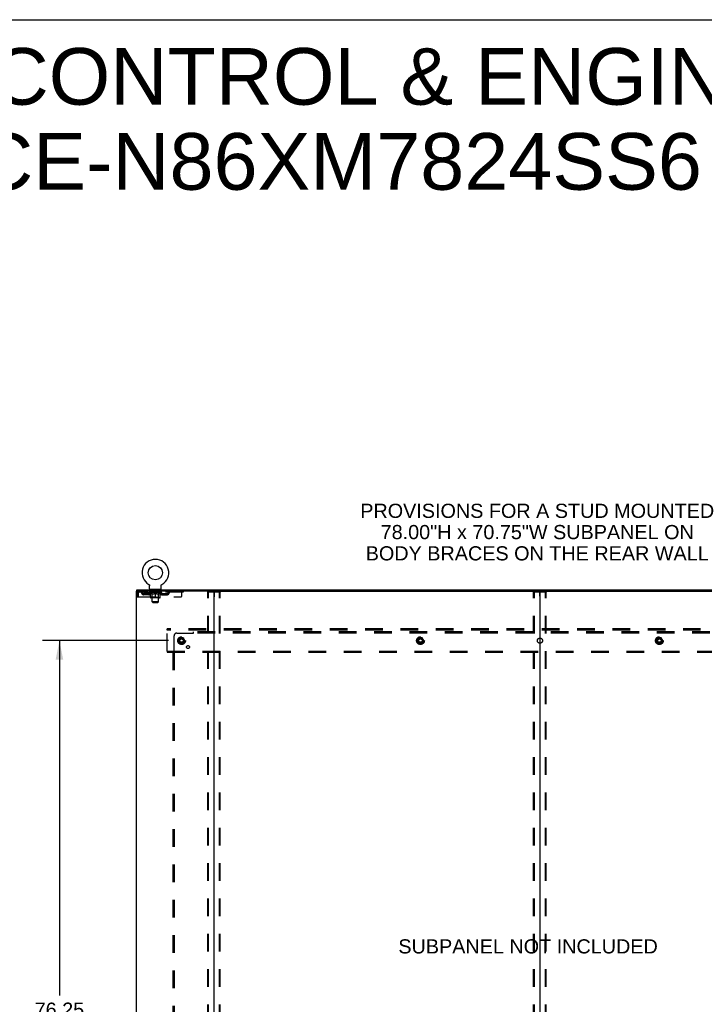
# Model space of a CAD drawing. Header units: inches. Extents: x 0 to 309, y 0 to 200.
# Tile 63 of 64: x 209 to 275, y 105 to 200. Entities that reach past the tile are written whole.
import ezdxf

# ---------------------------------------------------------------- set-up
doc = ezdxf.new("R2010")
doc.units = ezdxf.units.IN
doc.header["$LTSCALE"] = 17
doc.header["$MEASUREMENT"] = 0
doc.linetypes.add('DOT', pattern=[0.2, 0.1, -0.1])
doc.linetypes.add('HIDDEN', pattern=[0.2, 0.1, -0.1])
doc.layers.get('0').update_dxf_attribs({"linetype": 'CONTINUOUS'})
for name, color, linetype in [('DEFAULT_2', 8, 'HIDDEN'), ('DIMENSIONS', 7, 'CONTINUOUS'), ('SUBPANEL', 7, 'CONTINUOUS'), ('WITNESSMARKS', 7, 'CONTINUOUS')]:
    doc.layers.add(name, color=color, linetype=linetype)
doc.styles.get("Standard").update_dxf_attribs({"font": 'arial.ttf'})
doc.dimstyles.new('DIMSTYLE_1', dxfattribs={"dimtxt": 1.363636, "dimasz": 1.818182, "dimexe": 0.09, "dimexo": 0.07, "dimgap": 0.0375, "dimtad": 0, "dimtih": 1, "dimtoh": 1, "dimzin": 4, "dimdsep": 46, "dimtxsty": 'Standard', "dimblk": '_FILLED', "dimblk1": '_FILLED', "dimblk2": '_FILLED', "dimcen": 0.09, "dimadec": 3, "dimazin": 1, "dimtfac": 1, "dimtdec": 3, "dimtofl": 0, "dimtmove": 0, "dimatfit": 3, "dimldrblk": '_FILLED', "dimfxl": 0, "dimtolj": 1, "dimtzin": 4, "dimarcsym": 0})

# ---------------------------------------------------------------- blocks, each defined once
blk = doc.blocks.new('_FILLED')
at = {"color": 0, "linetype": 'ByBlock'}
blk.add_solid([(0, 0), (-1, 0.2), (-1, -0.2)], dxfattribs=at)
blk = doc.blocks.new('*D4')
at = {"layer": 'DIMENSIONS', "color": 2, "linetype": 'Continuous'}
for p, q in [((223.596, 140.245), (211.473, 140.245)), ((213.11, 140.245), (213.11, 106.092)), ((213.11, 63.995), (213.11, 103.365)), ((223.596, 63.995), (211.473, 63.995))]:
    blk.add_line(p, q, dxfattribs=at)
at = {"layer": 'DIMENSIONS', "color": 2, "linetype": 'Continuous', "xscale": 1.8181818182, "yscale": 1.8181818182, "zscale": 1.8181818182}
for p, rotation in [((213.11, 140.245), 90), ((213.11, 63.995), 270)]:
    blk.add_blockref('_FILLED', p, dxfattribs=dict(at, rotation=rotation))
at = {"layer": 'DIMENSIONS', "color": 2, "linetype": 'Continuous', "insert": (213.11, 105.41), "char_height": 1.3636, "width": 4.76512, "attachment_point": 2, "line_spacing_factor": 0.9}
blk.add_mtext('76.25', dxfattribs=at)

msp = doc.modelspace()

# ---------------------------------------------------------------- linework, layer by layer
at = {"color": 7, "linetype": 'Continuous'}
for p, q in [((0, 200), (309.091, 200)), ((220.546, 145.016), (220.546, 145.12)), ((220.584, 145.016), (220.555, 145.016)), ((221.712, 145.658), (221.712, 145.658)), ((221.712, 145.658), (221.717, 145.656)), ((221.715, 145.657), (221.714, 145.658)), ((221.717, 145.656), (221.721, 145.653)), ((221.721, 145.653), (221.725, 145.65)), ((221.725, 145.65), (221.729, 145.647)), ((221.729, 145.647), (221.733, 145.644)), ((221.733, 145.644), (221.737, 145.641)), ((221.737, 145.641), (221.741, 145.637)), ((221.741, 145.637), (221.744, 145.634)), ((221.744, 145.634), (221.748, 145.63)), ((221.748, 145.63), (221.751, 145.626)), ((221.751, 145.626), (221.754, 145.622)), ((221.754, 145.622), (221.757, 145.618)), ((221.757, 145.618), (221.76, 145.614)), ((221.76, 145.614), (221.763, 145.61)), ((221.763, 145.61), (221.766, 145.605)), ((221.766, 145.606), (221.768, 145.601)), ((221.768, 145.601), (221.771, 145.597)), ((221.771, 145.597), (221.773, 145.592)), ((221.773, 145.592), (221.775, 145.587)), ((221.775, 145.587), (221.777, 145.582)), ((221.776, 145.583), (221.778, 145.578)), ((221.778, 145.578), (221.78, 145.573)), ((221.78, 145.573), (221.781, 145.568)), ((221.781, 145.568), (221.782, 145.563)), ((221.782, 145.563), (221.783, 145.558)), ((221.783, 145.558), (221.784, 145.553)), ((221.785, 145.538), (221.785, 145.533)), ((221.785, 145.219), (221.785, 145.533)), ((221.848, 145.15), (221.848, 145.12)), ((222.848, 145.15), (221.848, 145.15)), ((222.848, 145.15), (222.848, 145.12)), ((222.91, 145.219), (222.91, 145.533)), ((222.911, 145.553), (222.912, 145.558)), ((222.911, 145.548), (222.911, 145.553)), ((222.912, 145.558), (222.913, 145.563)), ((222.913, 145.563), (222.914, 145.568)), ((222.914, 145.568), (222.916, 145.573)), ((222.916, 145.573), (222.917, 145.578)), ((222.917, 145.578), (222.919, 145.583)), ((222.919, 145.582), (222.921, 145.587)), ((222.921, 145.587), (222.923, 145.592)), ((222.923, 145.592), (222.925, 145.597)), ((222.925, 145.597), (222.927, 145.601)), ((222.927, 145.601), (222.93, 145.606)), ((222.93, 145.605), (222.932, 145.61)), ((222.932, 145.61), (222.935, 145.614)), ((222.935, 145.614), (222.938, 145.618)), ((222.938, 145.618), (222.941, 145.622)), ((222.941, 145.622), (222.944, 145.626)), ((222.944, 145.626), (222.948, 145.63)), ((222.947, 145.63), (222.951, 145.634)), ((222.951, 145.634), (222.955, 145.637)), ((222.955, 145.637), (222.958, 145.641)), ((222.958, 145.641), (222.962, 145.644)), ((222.962, 145.644), (222.966, 145.647)), ((222.966, 145.647), (222.97, 145.65)), ((222.97, 145.65), (222.974, 145.653)), ((222.974, 145.653), (222.979, 145.656)), ((222.974, 145.653), (222.976, 145.654)), ((222.979, 145.656), (222.983, 145.658)), ((222.982, 145.658), (222.98, 145.657)), ((227.954, 145.016), (290.784, 145.016)), ((259.369, 144.976), (259.369, 59.264))]:
    msp.add_line(p, q, dxfattribs=at)
at = {"color": 3, "linetype": 'Continuous'}
for p, q in [((220.494, 145.016), (220.494, 59.224)), ((220.555, 145.016), (220.494, 145.016)), ((220.546, 145.12), (298.192, 145.12)), ((227.954, 145.016), (220.584, 145.016)), ((227.994, 59.264), (227.994, 144.976))]:
    msp.add_line(p, q, dxfattribs=at)
at = {"color": 7, "linetype": 'Continuous'}
for points in [[(221.784, 145.553), (221.784, 145.548), (221.785, 145.543), (221.785, 145.538)], [(222.91, 145.533), (222.91, 145.538), (222.91, 145.543), (222.911, 145.548)], [(222.91, 145.533), (222.91, 145.538), (222.91, 145.543)]]:
    msp.add_lwpolyline(points, dxfattribs=at)
msp.add_circle((222.348, 146.778), 0.688, dxfattribs=at)
for centre, radius, start, end in [((222.348, 146.778), 1.288, 299.50527, 240.49473), ((221.854, 145.219), 0.069, 180, 265), ((222.841, 145.219), 0.069, 275, 360), ((228.034, 144.976), 0.04, 90, 180), ((259.329, 144.976), 0.04, 0, 90), ((259.409, 144.976), 0.04, 90, 180)]:
    msp.add_arc(centre, radius, start, end, dxfattribs=at)
at = {"color": 3, "linetype": 'Continuous'}
msp.add_arc((227.954, 144.976), 0.04, 0, 90, dxfattribs=at)
at = {"layer": 'DEFAULT_2', "color": 8, "linetype": 'HIDDEN'}
for p, q in [((220.765, 145.016), (220.765, 144.912)), ((221.712, 145.658), (221.712, 145.658)), ((221.72, 145.654), (221.721, 145.653)), ((221.91, 144.912), (221.91, 145.016)), ((221.945, 145.15), (221.945, 145.12)), ((221.983, 145.06), (221.983, 145.14)), ((222.053, 145.05), (221.993, 145.05)), ((222.048, 143.969), (222.048, 145.04)), ((222.703, 145.05), (222.643, 145.05)), ((222.648, 143.969), (222.648, 145.04)), ((222.713, 145.06), (222.713, 145.14)), ((222.751, 145.15), (222.751, 145.12)), ((222.785, 144.912), (222.785, 145.016)), ((222.983, 145.658), (222.983, 145.658)), ((223.935, 145.016), (223.935, 144.912)), ((224.91, 144.579), (224.91, 145.016)), ((225.035, 145.016), (225.035, 144.912)), ((220.598, 144.849), (220.598, 144.454)), ((220.598, 144.849), (220.702, 144.849)), ((220.598, 144.454), (220.702, 144.454)), ((220.702, 144.849), (220.702, 144.454)), ((220.732, 144.454), (220.732, 144.849)), ((220.732, 144.454), (224.785, 144.454)), ((225.035, 144.912), (220.765, 144.912)), ((221.233, 144.661), (221.233, 144.765)), ((221.716, 144.765), (221.233, 144.765)), ((221.716, 144.661), (221.233, 144.661)), ((221.483, 144.661), (221.483, 144.765)), ((221.714, 144.866), (221.714, 144.912)), ((221.874, 144.754), (221.714, 144.866)), ((222.981, 144.866), (221.714, 144.866)), ((221.724, 144.906), (221.724, 144.912)), ((221.733, 144.902), (221.733, 144.906)), ((221.733, 144.902), (222.963, 144.902)), ((221.742, 144.902), (221.742, 144.906)), ((221.742, 144.902), (221.742, 144.906)), ((221.753, 144.906), (221.753, 144.912)), ((221.769, 144.902), (221.769, 144.906)), ((221.771, 144.902), (221.771, 144.906)), ((221.799, 144.906), (221.799, 144.912)), ((221.814, 144.902), (221.814, 144.906)), ((221.816, 144.902), (221.816, 144.906)), ((222.021, 144.905), (221.819, 144.905)), ((221.863, 144.906), (221.863, 144.912)), ((221.864, 144.902), (221.864, 144.905)), ((221.865, 144.902), (221.865, 144.905)), ((221.868, 144.902), (221.868, 144.905)), ((221.874, 144.754), (221.884, 144.754)), ((221.875, 144.902), (221.875, 144.906)), ((221.875, 144.902), (221.875, 144.905)), ((221.878, 144.902), (221.878, 144.906)), ((221.882, 144.902), (221.882, 144.906)), ((221.884, 144.391), (221.884, 144.797)), ((221.886, 144.902), (221.886, 144.905)), ((221.9, 144.902), (221.9, 144.905)), ((221.918, 144.902), (221.918, 144.905)), ((221.919, 144.902), (221.919, 144.908)), ((222.774, 144.354), (221.921, 144.354)), ((221.939, 144.902), (221.939, 144.905)), ((221.941, 144.906), (221.941, 144.912)), ((221.95, 144.902), (221.95, 144.906)), ((221.954, 144.902), (221.954, 144.906)), ((221.964, 144.902), (221.964, 144.905)), ((221.975, 144.902), (221.975, 144.91)), ((221.99, 144.902), (221.99, 144.905)), ((221.993, 144.902), (221.993, 144.905)), ((222.035, 144.394), (221.995, 144.354)), ((222.021, 144.902), (222.021, 144.905)), ((222.088, 144.905), (222.026, 144.905)), ((222.027, 144.754), (222.206, 144.754)), ((222.031, 144.906), (222.031, 144.912)), ((222.035, 144.394), (222.035, 144.863)), ((222.66, 144.394), (222.035, 144.394)), ((222.038, 144.902), (222.038, 144.906)), ((222.043, 144.902), (222.043, 144.906)), ((222.049, 144.902), (222.049, 144.911)), ((222.053, 144.902), (222.053, 144.905)), ((222.064, 144.902), (222.064, 144.905)), ((222.088, 144.902), (222.088, 144.905)), ((222.163, 144.905), (222.103, 144.905)), ((222.124, 144.902), (222.124, 144.905)), ((222.131, 144.906), (222.131, 144.912)), ((222.135, 144.902), (222.135, 144.906)), ((222.137, 144.902), (222.137, 144.912)), ((222.14, 144.902), (222.14, 144.906)), ((222.147, 144.902), (222.147, 144.906)), ((222.163, 144.902), (222.163, 144.905)), ((222.243, 144.905), (222.189, 144.905)), ((222.202, 144.902), (222.202, 144.905)), ((222.233, 144.905), (222.311, 144.91)), ((222.238, 144.906), (222.238, 144.912)), ((222.238, 144.906), (222.238, 144.912)), ((222.238, 144.912), (222.238, 144.912)), ((222.238, 144.902), (222.238, 144.906)), ((222.242, 144.902), (222.242, 144.906)), ((222.243, 144.902), (222.243, 144.905)), ((222.244, 144.902), (222.244, 144.906)), ((222.279, 144.905), (222.343, 144.905)), ((222.284, 144.902), (222.284, 144.905)), ((222.29, 144.905), (222.29, 144.909)), ((222.311, 144.905), (222.311, 144.91)), ((222.327, 144.902), (222.327, 144.905)), ((222.345, 144.906), (222.345, 144.906)), ((222.345, 144.902), (222.345, 144.906)), ((222.345, 144.902), (222.345, 144.906)), ((222.348, 144.906), (222.348, 144.912)), ((222.348, 144.912), (222.462, 144.905)), ((222.348, 144.354), (222.348, 144.798)), ((222.35, 144.902), (222.35, 144.906)), ((222.35, 144.902), (222.35, 144.906)), ((222.35, 144.906), (222.35, 144.906)), ((222.368, 144.902), (222.368, 144.905)), ((222.368, 144.905), (222.417, 144.905)), ((222.411, 144.902), (222.411, 144.905)), ((222.452, 144.902), (222.452, 144.906)), ((222.452, 144.902), (222.452, 144.905)), ((222.452, 144.905), (222.507, 144.905)), ((222.453, 144.902), (222.453, 144.906)), ((222.457, 144.906), (222.457, 144.912)), ((222.457, 144.912), (222.458, 144.912)), ((222.457, 144.902), (222.457, 144.906)), ((222.458, 144.906), (222.458, 144.912)), ((222.489, 144.754), (222.669, 144.754)), ((222.494, 144.902), (222.494, 144.905)), ((222.533, 144.902), (222.533, 144.905)), ((222.533, 144.905), (222.592, 144.905)), ((222.548, 144.902), (222.548, 144.906)), ((222.555, 144.902), (222.555, 144.906)), ((222.558, 144.902), (222.558, 144.912)), ((222.561, 144.902), (222.561, 144.906)), ((222.564, 144.906), (222.564, 144.912)), ((222.572, 144.902), (222.572, 144.905)), ((222.608, 144.902), (222.608, 144.905)), ((222.608, 144.905), (222.67, 144.905)), ((222.632, 144.902), (222.632, 144.905)), ((222.643, 144.902), (222.643, 144.905)), ((222.647, 144.902), (222.647, 144.911)), ((222.653, 144.902), (222.653, 144.906)), ((222.657, 144.902), (222.657, 144.906)), ((222.66, 144.394), (222.66, 144.863)), ((222.66, 144.394), (222.7, 144.354)), ((222.664, 144.906), (222.664, 144.912)), ((222.675, 144.902), (222.675, 144.905)), ((222.675, 144.905), (222.876, 144.905)), ((222.702, 144.902), (222.702, 144.905)), ((222.705, 144.902), (222.705, 144.905)), ((222.72, 144.902), (222.72, 144.91)), ((222.732, 144.902), (222.732, 144.905)), ((222.741, 144.902), (222.741, 144.906)), ((222.745, 144.902), (222.745, 144.906)), ((222.755, 144.906), (222.755, 144.912)), ((222.756, 144.902), (222.756, 144.905)), ((222.777, 144.902), (222.777, 144.908)), ((222.777, 144.902), (222.777, 144.905)), ((222.795, 144.902), (222.795, 144.905)), ((222.809, 144.902), (222.809, 144.905)), ((222.811, 144.391), (222.811, 144.797)), ((222.811, 144.754), (222.822, 144.754)), ((222.814, 144.902), (222.814, 144.906)), ((222.817, 144.902), (222.817, 144.906)), ((222.82, 144.902), (222.82, 144.905)), ((222.821, 144.902), (222.821, 144.906)), ((222.822, 144.754), (222.981, 144.866)), ((222.828, 144.902), (222.828, 144.905)), ((222.831, 144.902), (222.831, 144.905)), ((222.831, 144.902), (222.831, 144.905)), ((222.833, 144.906), (222.833, 144.912)), ((222.879, 144.902), (222.879, 144.906)), ((222.882, 144.902), (222.882, 144.906)), ((222.896, 144.906), (222.896, 144.912)), ((222.925, 144.902), (222.925, 144.906)), ((222.926, 144.902), (222.926, 144.906)), ((222.943, 144.906), (222.943, 144.912)), ((222.953, 144.902), (222.953, 144.906)), ((222.954, 144.902), (222.954, 144.906)), ((222.963, 144.902), (222.963, 144.906)), ((222.971, 144.906), (222.971, 144.912)), ((222.979, 144.765), (223.462, 144.765)), ((222.979, 144.661), (223.462, 144.661)), ((222.981, 144.866), (222.981, 144.912)), ((223.212, 144.661), (223.212, 144.765)), ((223.462, 144.661), (223.462, 144.765)), ((227.39, 59.338), (227.39, 144.903)), ((227.411, 144.933), (228.576, 144.933)), ((227.463, 59.338), (227.463, 144.903)), ((228.524, 59.338), (228.524, 144.903)), ((228.598, 59.338), (228.598, 144.903)), ((258.765, 59.338), (258.765, 144.903)), ((258.786, 144.933), (259.951, 144.933)), ((258.838, 59.338), (258.838, 144.903)), ((259.899, 59.338), (259.899, 144.903)), ((259.973, 59.338), (259.973, 144.903)), ((222.117, 143.9), (222.048, 143.969)), ((222.648, 143.969), (222.048, 143.969)), ((222.117, 143.9), (222.579, 143.9)), ((222.579, 143.9), (222.648, 143.969)), ((223.494, 141.266), (223.494, 141.37)), ((295.244, 141.37), (223.494, 141.37)), ((223.494, 139.224), (223.494, 141.266)), ((295.244, 141.266), (223.494, 141.266)), ((224.706, 140.518), (224.551, 140.25)), ((224.551, 140.24), (224.706, 139.973)), ((225.023, 140.523), (224.714, 140.523)), ((225.186, 140.25), (225.032, 140.518)), ((225.032, 139.973), (225.186, 140.24)), ((247.706, 140.518), (247.551, 140.25)), ((247.551, 140.24), (247.706, 139.973)), ((248.023, 140.523), (247.714, 140.523)), ((248.186, 140.25), (248.032, 140.518)), ((248.032, 139.973), (248.186, 140.24)), ((270.706, 140.518), (270.551, 140.25)), ((270.551, 140.24), (270.706, 139.973)), ((271.023, 140.523), (270.714, 140.523)), ((271.186, 140.25), (271.032, 140.518)), ((271.032, 139.973), (271.186, 140.24)), ((225.023, 139.968), (224.714, 139.968)), ((248.023, 139.968), (247.714, 139.968)), ((271.023, 139.968), (270.714, 139.968)), ((223.494, 139.224), (223.494, 139.12)), ((223.494, 139.224), (295.244, 139.224)), ((223.494, 139.12), (295.244, 139.12))]:
    msp.add_line(p, q, dxfattribs=at)
for points in [[(220.765, 145.016), (220.762, 145.015), (220.76, 145.012), (220.758, 145.007), (220.755, 145), (220.753, 144.991), (220.751, 144.98), (220.748, 144.967), (220.746, 144.953), (220.743, 144.938), (220.741, 144.922), (220.739, 144.904), (220.736, 144.886), (220.732, 144.849)], [(220.765, 144.912), (220.762, 144.912), (220.76, 144.911), (220.758, 144.909), (220.755, 144.906), (220.753, 144.903), (220.751, 144.899), (220.748, 144.894), (220.746, 144.889), (220.743, 144.883), (220.741, 144.877), (220.739, 144.87), (220.736, 144.863), (220.732, 144.849)], [(222.034, 144.754), (222.009, 144.759), (221.985, 144.764), (221.96, 144.771), (221.935, 144.779), (221.91, 144.787), (221.884, 144.797)], [(221.884, 144.796), (221.909, 144.787), (221.933, 144.778), (221.956, 144.771), (221.98, 144.764), (222.003, 144.759), (222.027, 144.754)], [(222.348, 144.798), (222.322, 144.788), (222.296, 144.779), (222.271, 144.771), (222.246, 144.764), (222.221, 144.759), (222.197, 144.754)], [(222.206, 144.754), (222.23, 144.759), (222.253, 144.764), (222.276, 144.771), (222.3, 144.778), (222.324, 144.787), (222.348, 144.796)], [(222.499, 144.754), (222.474, 144.759), (222.449, 144.764), (222.424, 144.771), (222.399, 144.779), (222.373, 144.788), (222.348, 144.798)], [(222.348, 144.796), (222.372, 144.787), (222.396, 144.778), (222.419, 144.771), (222.443, 144.764), (222.466, 144.759), (222.489, 144.754)], [(222.811, 144.797), (222.785, 144.787), (222.76, 144.779), (222.735, 144.771), (222.71, 144.764), (222.686, 144.759), (222.661, 144.754)], [(222.669, 144.754), (222.692, 144.759), (222.716, 144.764), (222.739, 144.771), (222.763, 144.778), (222.787, 144.787), (222.811, 144.796)], [(227.39, 144.903), (227.391, 144.911), (227.393, 144.918), (227.396, 144.924), (227.4, 144.929), (227.405, 144.932), (227.411, 144.933)], [(227.485, 144.933), (227.479, 144.932), (227.474, 144.929), (227.47, 144.924), (227.466, 144.918), (227.464, 144.911), (227.463, 144.903)], [(228.524, 144.903), (228.523, 144.911), (228.521, 144.918), (228.518, 144.924), (228.513, 144.929), (228.508, 144.932), (228.503, 144.933)], [(228.576, 144.933), (228.582, 144.932), (228.587, 144.929), (228.591, 144.924), (228.595, 144.918), (228.597, 144.911), (228.598, 144.903)], [(258.765, 144.903), (258.766, 144.911), (258.768, 144.918), (258.771, 144.924), (258.775, 144.929), (258.78, 144.932), (258.786, 144.933)], [(258.86, 144.933), (258.854, 144.932), (258.849, 144.929), (258.845, 144.924), (258.841, 144.918), (258.839, 144.911), (258.838, 144.903)], [(259.899, 144.903), (259.898, 144.911), (259.896, 144.918), (259.893, 144.924), (259.888, 144.929), (259.883, 144.932), (259.878, 144.933)], [(259.951, 144.933), (259.957, 144.932), (259.962, 144.929), (259.966, 144.924), (259.97, 144.918), (259.972, 144.911), (259.973, 144.903)]]:
    msp.add_lwpolyline(points, dxfattribs=at)
for centre, radius in [((224.869, 140.245), 0.372), ((224.869, 140.245), 0.356), ((224.869, 140.245), 0.312), ((224.869, 140.245), 0.204), ((224.869, 140.245), 0.188), ((224.869, 140.245), 0.183), ((224.869, 140.245), 0.165), ((247.869, 140.245), 0.372), ((247.869, 140.245), 0.356), ((247.869, 140.245), 0.312), ((247.869, 140.245), 0.204), ((247.869, 140.245), 0.188), ((247.869, 140.245), 0.183), ((247.869, 140.245), 0.165), ((270.869, 140.245), 0.372), ((270.869, 140.245), 0.356), ((270.869, 140.245), 0.312), ((270.869, 140.245), 0.204), ((270.869, 140.245), 0.188), ((270.869, 140.245), 0.183), ((270.869, 140.245), 0.165)]:
    msp.add_circle(centre, radius, dxfattribs=at)
at = {"layer": 'DEFAULT_2', "color": 8, "linetype": 'DOT'}
for centre in [(224.869, 140.245), (247.869, 140.245), (270.869, 140.245)]:
    msp.add_circle(centre, 0.17, dxfattribs=at)
at = {"layer": 'DEFAULT_2', "color": 8, "linetype": 'HIDDEN'}
for centre, radius, start, end in [((220.765, 144.849), 0.167, 90, 180), ((220.944, 144.849), 0.167, 8.07163, 90), ((222.005, 144.849), 0.167, 90, 171.92837), ((221.854, 145.219), 0.069, 265, 270), ((221.973, 145.14), 0.01, 0, 90), ((221.993, 145.06), 0.01, 180, 270), ((222.038, 145.04), 0.01, 0, 90), ((222.658, 145.04), 0.01, 90, 180), ((222.69, 144.849), 0.167, 8.07163, 90), ((222.703, 145.06), 0.01, 270, 360), ((222.723, 145.14), 0.01, 90, 180), ((222.841, 145.219), 0.069, 270, 275), ((223.751, 144.849), 0.167, 90, 171.92837), ((220.765, 144.849), 0.063, 90, 180), ((220.944, 144.85), 0.0625, 7.98631, 90), ((221.233, 144.89), 0.229, 187.98631, 270), ((221.233, 144.89), 0.125, 188.07163, 270), ((221.716, 144.89), 0.125, 270, 351.92837), ((221.716, 144.89), 0.229, 270, 352.01369), ((221.921, 144.391), 0.0371, 180, 270), ((222.005, 144.85), 0.0625, 90, 172.01369), ((221.995, 144.863), 0.0398, 0, 90), ((222.7, 144.863), 0.0398, 90, 180), ((222.691, 144.85), 0.0625, 7.98631, 90), ((222.979, 144.89), 0.229, 187.98631, 270), ((222.774, 144.391), 0.0371, 270, 360), ((222.979, 144.89), 0.125, 188.07163, 270), ((223.462, 144.89), 0.125, 270, 351.92837), ((223.462, 144.89), 0.229, 270, 352.01369), ((223.751, 144.85), 0.0625, 90, 172.01369), ((224.785, 144.579), 0.125, 270, 360), ((224.56, 140.245), 0.01, 150.01268, 209.98829), ((224.714, 140.513), 0.01, 90.01235, 149.98915), ((225.023, 140.513), 0.01, 30.01204, 89.98872), ((225.178, 140.245), 0.01, 330.01268, 29.98829), ((247.56, 140.245), 0.01, 150.01268, 209.98829), ((247.714, 140.513), 0.01, 90.01235, 149.98915), ((248.023, 140.513), 0.01, 30.01204, 89.98872), ((248.178, 140.245), 0.01, 330.01268, 29.98829), ((270.56, 140.245), 0.01, 150.01268, 209.98829), ((270.714, 140.513), 0.01, 90.01235, 149.98915), ((271.023, 140.513), 0.01, 30.01204, 89.98872), ((271.178, 140.245), 0.01, 330.01268, 29.98829), ((224.714, 139.978), 0.01, 210.01204, 269.98872), ((225.023, 139.978), 0.01, 270.01235, 329.98915), ((247.714, 139.978), 0.01, 210.01204, 269.98872), ((248.023, 139.978), 0.01, 270.01235, 329.98915), ((270.714, 139.978), 0.01, 210.01204, 269.98872), ((271.023, 139.978), 0.01, 270.01235, 329.98915)]:
    msp.add_arc(centre, radius, start, end, dxfattribs=at)
for centre, major_axis, ratio, start_param, end_param in [((222.348, 144.912), (0.633, 0.007), 0.05963, 2.96643, 3.140963), ((221.695, 144.9), (0.198, 0), 0.060556, 0.430652, 1.470503), ((222.348, 144.912), (0.633, 0), 0.060556, -3.141593, -2.96706), ((221.695, 144.894), (0.198, 0.002), 0.05963, 1.376596, 1.469874), ((222.348, 144.912), (0.633, 0.013), 0.05688, 2.791345, 2.965878), ((221.67, 144.9), (0.198, 0.002), 0.05963, 0.25549, 1.295341), ((221.739, 144.9), (0.198, -0.002), 0.05963, 0.605815, 1.645666), ((222.348, 144.912), (0.633, -0.007), 0.05963, -2.96643, -2.791898), ((221.739, 144.894), (0.198, 0), 0.060556, 1.551758, 1.645036), ((221.67, 144.894), (0.198, 0.004), 0.05688, 1.20151, 1.294789), ((221.74, 144.896), (0.164, 0.002), 0.05963, 1.065228, 1.614276), ((221.72, 144.896), (0.164, 0.003), 0.05688, 0.890143, 1.43919), ((221.778, 144.896), (0.164, 0), 0.060556, 1.240391, 1.789438), ((222.348, 144.912), (0.633, 0.019), 0.052395, 2.616403, 2.790936), ((221.667, 144.9), (0.198, 0.004), 0.05688, 0.080405, 1.120256), ((221.801, 144.9), (0.198, -0.004), 0.05688, 0.7809, 1.820751), ((222.348, 144.912), (0.633, -0.013), 0.05688, -2.791345, -2.616812), ((221.801, 144.894), (0.198, -0.002), 0.05963, 1.72692, 1.820198), ((221.667, 144.894), (0.198, 0.006), 0.052395, 1.026568, 1.119847), ((221.72, 144.896), (0.164, 0.005), 0.052395, 0.715201, 1.264248), ((221.834, 144.896), (0.164, -0.002), 0.05963, 1.415553, 1.9646), ((222.348, 144.912), (0.633, 0.025), 0.046319, 2.441654, 2.616187), ((221.881, 144.9), (0.198, -0.006), 0.052395, 0.955842, 1.995693), ((222.348, 144.912), (0.633, -0.019), 0.052395, -2.616403, -2.44187), ((221.683, 144.9), (0.198, 0.006), 0.052395, -0.094537, 0.945314), ((221.881, 144.894), (0.198, -0.004), 0.05688, 1.902006, 1.995284), ((221.683, 144.894), (0.198, 0.008), 0.046319, 0.851819, 0.945098), ((221.738, 144.896), (0.164, 0.006), 0.046319, 0.540452, 1.089499), ((221.905, 144.896), (0.164, -0.003), 0.05688, 1.590638, 2.139686), ((222.348, 144.912), (0.633, 0.029), 0.038841, 2.267123, 2.441656), ((221.974, 144.9), (0.198, -0.008), 0.046319, 1.130591, 2.170442), ((221.721, 144.9), (0.198, 0.008), 0.046319, -0.269286, 0.770565), ((222.348, 144.912), (0.633, -0.025), 0.046319, -2.441654, -2.267121), ((221.974, 144.894), (0.198, -0.006), 0.052395, 2.076947, 2.170226), ((221.721, 144.894), (0.198, 0.009), 0.038841, 0.677289, 0.770567), ((221.775, 144.896), (0.164, 0.008), 0.038841, 0.365921, 0.914969), ((221.989, 144.896), (0.164, -0.005), 0.052395, 1.76558, 2.314627), ((222.348, 144.912), (0.633, 0.033), 0.030195, 2.09281, 2.267343), ((222.079, 144.9), (0.198, -0.009), 0.038841, 1.305122, 2.344973), ((221.777, 144.9), (0.198, 0.009), 0.038841, -0.443817, 0.596034), ((222.348, 144.912), (0.633, -0.029), 0.038841, -2.267123, -2.092591), ((222.079, 144.894), (0.198, -0.008), 0.046319, 2.251696, 2.344975), ((221.777, 144.894), (0.198, 0.01), 0.030195, 0.502975, 0.596254), ((221.829, 144.896), (0.164, 0.009), 0.030195, 0.191608, 0.740655), ((222.085, 144.896), (0.164, -0.006), 0.046319, 1.940329, 2.489376), ((221.85, 144.9), (0.198, 0.01), 0.030195, -0.61813, 0.421721), ((222.348, 144.912), (0.633, 0.036), 0.020645, 1.918687, 2.09322), ((222.192, 144.9), (0.198, -0.01), 0.030195, 1.479435, 2.519286), ((222.348, 144.912), (0.633, -0.033), 0.030195, -2.09281, -1.918277), ((222.192, 144.894), (0.198, -0.009), 0.038841, 2.426227, 2.519505), ((221.85, 144.894), (0.198, 0.011), 0.020645, 0.328852, 0.422131), ((221.899, 144.896), (0.164, 0.009), 0.020645, 0.017485, 0.566532), ((222.188, 144.896), (0.164, -0.008), 0.038841, 2.11486, 2.663907), ((221.939, 144.9), (0.198, 0.011), 0.020645, -0.792253, 0.247598), ((222.348, 144.912), (0.633, 0.038), 0.010478, 1.744704, 1.919237), ((222.31, 144.9), (0.198, -0.011), 0.020645, 1.653558, 2.693409), ((222.348, 144.912), (0.633, -0.036), 0.020645, -1.918687, -1.744154), ((222.31, 144.894), (0.198, -0.01), 0.030195, 2.60054, 2.693819), ((221.939, 144.894), (0.198, 0.012), 0.010478, 0.154869, 0.248148), ((221.983, 144.896), (0.164, 0.01), 0.010478, 6.126688, 6.675735), ((222.297, 144.896), (0.164, -0.009), 0.030195, 2.289173, 2.83822), ((222.04, 144.9), (0.198, 0.012), 0.010478, -0.966236, -0.000846), ((222.428, 144.9), (0.198, -0.012), 0.010478, 1.827541, 2.867392), ((222.348, 144.912), (0.633, -0.038), 0.010478, -1.744704, -1.570171), ((222.428, 144.894), (0.198, -0.011), 0.020645, 2.774664, 2.867942), ((222.406, 144.896), (0.164, -0.009), 0.020645, 2.463296, 3.012344), ((222.267, 144.9), (0.198, 0.012), 0.010478, 0.274201, 1.314052), ((222.181, 144.896), (0.164, 0.01), 0.010478, -0.000298, 0.504314), ((222.151, 144.894), (0.198, 0.012), 0.010478, 0.192946, 0.399283), ((222.348, 144.912), (0.633, 0.038), 0.010478, -1.578586, -1.396888), ((222.545, 144.894), (0.198, -0.012), 0.010478, 2.948646, 3.041925), ((222.514, 144.896), (0.164, -0.01), 0.010478, 2.637279, 3.142076), ((222.386, 144.9), (0.198, 0.011), 0.020645, 0.448184, 1.488034), ((222.289, 144.896), (0.164, 0.009), 0.020645, 0.129249, 0.678296), ((222.267, 144.894), (0.198, 0.011), 0.020645, 0.273651, 0.366929), ((222.655, 144.9), (0.198, -0.012), 0.010478, -3.140747, -2.175357), ((222.348, 144.912), (0.633, 0.036), 0.020645, -1.397439, -1.222906), ((222.348, 144.912), (0.633, -0.038), 0.010478, 1.222355, 1.396888), ((222.503, 144.9), (0.198, 0.01), 0.030195, 0.622307, 1.662158), ((222.399, 144.896), (0.164, 0.009), 0.030195, 0.303372, 0.852419), ((222.712, 144.896), (0.164, -0.01), 0.010478, 2.749043, 3.29809), ((222.756, 144.9), (0.198, -0.011), 0.020645, 2.893995, 3.933846), ((222.386, 144.894), (0.198, 0.01), 0.030195, 0.447774, 0.541052), ((222.756, 144.894), (0.198, -0.012), 0.010478, 2.893445, 2.986723), ((222.348, 144.912), (0.633, 0.033), 0.030195, -1.223315, -1.048783), ((222.348, 144.912), (0.633, -0.036), 0.020645, 1.048373, 1.222906), ((222.616, 144.9), (0.198, 0.009), 0.038841, 0.79662, 1.836471), ((222.507, 144.896), (0.164, 0.008), 0.038841, 0.477686, 1.026733), ((222.796, 144.896), (0.164, -0.009), 0.020645, 2.57506, 3.124108), ((222.845, 144.9), (0.198, -0.01), 0.030195, 2.719872, 3.759723), ((222.721, 144.9), (0.198, 0.008), 0.046319, 0.971151, 2.011002), ((222.503, 144.894), (0.198, 0.009), 0.038841, 0.622087, 0.715366), ((222.845, 144.894), (0.198, -0.011), 0.020645, 2.719462, 2.812741), ((222.348, 144.912), (0.633, 0.029), 0.038841, -1.049002, -0.874469), ((222.348, 144.912), (0.633, -0.033), 0.030195, 0.87425, 1.048783), ((222.611, 144.896), (0.164, 0.006), 0.046319, 0.652216, 1.201263), ((222.815, 144.9), (0.198, 0.006), 0.052395, 1.1459, 2.185751), ((222.866, 144.896), (0.164, -0.009), 0.030195, 2.400937, 2.949985), ((222.918, 144.9), (0.198, -0.009), 0.038841, 2.545558, 3.585409), ((222.706, 144.896), (0.164, 0.005), 0.052395, 0.826965, 1.376012), ((222.616, 144.894), (0.198, 0.008), 0.046319, 0.796618, 0.889896), ((222.918, 144.894), (0.198, -0.01), 0.030195, 2.545339, 2.638617), ((222.894, 144.9), (0.198, 0.004), 0.05688, 1.320842, 2.360692), ((222.348, 144.912), (0.633, 0.025), 0.046319, -0.874471, -0.699939), ((222.348, 144.912), (0.633, -0.029), 0.038841, 0.699936, 0.874469), ((222.975, 144.9), (0.198, -0.008), 0.046319, 2.371028, 3.410879), ((222.92, 144.896), (0.164, -0.008), 0.038841, 2.226624, 2.775671), ((222.957, 144.9), (0.198, 0.002), 0.05963, 1.495927, 2.535778), ((222.791, 144.896), (0.164, 0.003), 0.05688, 1.001907, 1.550954), ((223.012, 144.9), (0.198, -0.006), 0.052395, 2.196279, 3.23613), ((222.721, 144.894), (0.198, 0.006), 0.052395, 0.971367, 1.064645), ((222.957, 144.896), (0.164, -0.006), 0.046319, 2.052093, 2.601141), ((223.001, 144.9), (0.198, 0), 0.060556, 1.671089, 2.71094), ((222.975, 144.894), (0.198, -0.009), 0.038841, 2.371026, 2.464304), ((223.029, 144.9), (0.198, -0.004), 0.05688, 2.021337, 3.061188), ((222.348, 144.912), (0.633, 0.019), 0.052395, -0.699723, -0.52519), ((222.348, 144.912), (0.633, -0.025), 0.046319, 0.525406, 0.699939), ((223.025, 144.9), (0.198, -0.002), 0.05963, 1.846251, 2.886102), ((222.862, 144.896), (0.164, 0.002), 0.05963, 1.176993, 1.72604), ((222.976, 144.896), (0.164, -0.005), 0.052395, 1.877344, 2.426392), ((222.917, 144.896), (0.164, 0), 0.060556, 1.352155, 1.901202), ((222.975, 144.896), (0.164, -0.003), 0.05688, 1.702402, 2.25145), ((222.955, 144.896), (0.164, -0.002), 0.05963, 1.527317, 2.076364), ((222.815, 144.894), (0.198, 0.004), 0.05688, 1.146309, 1.239587), ((223.012, 144.894), (0.198, -0.008), 0.046319, 2.196495, 2.289773), ((222.348, 144.912), (0.633, 0.013), 0.05688, -0.524781, -0.350248), ((222.348, 144.912), (0.633, -0.019), 0.052395, 0.350657, 0.52519), ((222.894, 144.894), (0.198, 0.002), 0.05963, 1.321394, 1.414673), ((223.029, 144.894), (0.198, -0.006), 0.052395, 2.021746, 2.115024), ((222.348, 144.912), (0.633, 0.007), 0.05963, -0.349695, -0.175162), ((222.348, 144.912), (0.633, -0.013), 0.05688, 0.175715, 0.350248), ((222.957, 144.894), (0.198, 0), 0.060556, 1.496556, 1.589835), ((223.025, 144.894), (0.198, -0.004), 0.05688, 1.846804, 1.940083), ((223.001, 144.894), (0.198, -0.002), 0.05963, 1.671719, 1.764997), ((222.348, 144.912), (0.633, 0), 0.060556, -0.174533, 0), ((222.348, 144.912), (0.633, -0.007), 0.05963, 0.000629, 0.175162)]:
    msp.add_ellipse(centre, major_axis=major_axis, ratio=ratio, start_param=start_param, end_param=end_param, dxfattribs=at)
at = {"layer": 'SUBPANEL', "color": 8, "linetype": 'HIDDEN'}
for p, q in [((224.15, 139.124), (224.15, 140.714)), ((224.4, 140.964), (225.99, 140.964)), ((226.008, 140.983), (226.001, 140.976)), ((226.025, 140.923), (226.025, 141.089)), ((292.712, 141.089), (226.025, 141.089)), ((292.712, 140.964), (226.025, 140.964)), ((230.15, 140.964), (230.15, 141.089)), ((224.025, 139.089), (224.025, 65.152)), ((224.025, 139.089), (224.191, 139.089)), ((224.15, 139.089), (224.15, 65.152)), ((224.15, 134.964), (224.025, 134.964))]:
    msp.add_line(p, q, dxfattribs=at)
for points in [[(226.001, 140.976), (225.999, 140.974), (225.997, 140.972), (225.995, 140.97), (225.993, 140.968), (225.991, 140.966), (225.99, 140.964)], [(225.999, 140.95), (225.998, 140.953), (225.996, 140.955), (225.994, 140.958), (225.993, 140.96), (225.991, 140.962), (225.99, 140.964)], [(226.025, 140.923), (226.023, 140.924), (226.021, 140.925), (226.019, 140.926), (226.018, 140.927), (226.016, 140.928), (226.014, 140.929), (226.012, 140.931), (226.011, 140.933), (226.009, 140.935), (226.008, 140.936), (226.006, 140.938), (226.005, 140.941), (226.004, 140.943), (226.002, 140.945), (225.999, 140.95)], [(226.025, 141.003), (226.023, 141), (226.021, 140.998), (226.02, 140.996), (226.018, 140.993), (226.016, 140.991), (226.014, 140.99), (226.013, 140.988), (226.011, 140.986), (226.01, 140.984), (226.008, 140.983)], [(224.111, 139.089), (224.114, 139.091), (224.116, 139.093), (224.118, 139.094), (224.12, 139.096), (224.122, 139.098), (224.124, 139.099), (224.126, 139.101), (224.128, 139.103), (224.13, 139.104), (224.131, 139.106), (224.136, 139.111)], [(224.136, 139.111), (224.138, 139.113), (224.14, 139.115), (224.142, 139.117), (224.144, 139.119), (224.146, 139.121), (224.148, 139.123), (224.15, 139.124)], [(224.169, 139.112), (224.164, 139.115), (224.161, 139.116), (224.159, 139.118), (224.156, 139.12), (224.154, 139.121), (224.152, 139.123), (224.15, 139.124)], [(224.191, 139.089), (224.19, 139.091), (224.189, 139.093), (224.188, 139.095), (224.187, 139.096), (224.186, 139.098), (224.185, 139.1), (224.183, 139.101), (224.181, 139.103), (224.179, 139.105), (224.178, 139.106), (224.175, 139.107), (224.173, 139.109), (224.171, 139.11), (224.169, 139.112)]]:
    msp.add_lwpolyline(points, dxfattribs=at)
for centre, radius in [((224.869, 140.245), 0.25), ((247.869, 140.245), 0.25), ((259.369, 140.245), 0.25), ((270.869, 140.245), 0.25), ((225.487, 139.627), 0.141)]:
    msp.add_circle(centre, radius, dxfattribs=at)
msp.add_arc((224.4, 140.714), 0.25, 90, 180, dxfattribs=at)
at = {"layer": 'WITNESSMARKS', "color": 40, "linetype": 'Continuous'}
for p, q in [((227.931, 144.891), (228.056, 144.891)), ((227.931, 144.829), (228.056, 144.829)), ((227.931, 144.766), (228.056, 144.766)), ((227.931, 144.704), (228.056, 144.704)), ((227.931, 144.641), (228.056, 144.641)), ((227.931, 144.516), (228.056, 144.516)), ((259.306, 144.891), (259.431, 144.891)), ((259.306, 144.829), (259.431, 144.829)), ((259.306, 144.766), (259.431, 144.766)), ((259.306, 144.704), (259.431, 144.704)), ((259.306, 144.579), (259.431, 144.579))]:
    msp.add_line(p, q, dxfattribs=at)

# ---------------------------------------------------------------- texts
at = {"layer": 'DIMENSIONS', "color": 2, "linetype": 'Continuous', "attachment_point": 2, "line_spacing_factor": 0.9}
for s, insert, char_height, width in [('SAGINAW CONTROL & ENGINEERING\\PSCE-N86XM7824SS6', (237.482, 197.272), 5.45455, 137.76276), ('PROVISIONS FOR A STUD MOUNTED\\P78.00"H x 70.75"W SUBPANEL ON\\PBODY BRACES ON THE REAR WALL', (259.109, 153.418), 1.36364, 34.0098), ('SUBPANEL NOT INCLUDED', (258.229, 111.502), 1.36364, 24.93579)]:
    msp.add_mtext(s, dxfattribs=dict(at, insert=insert, char_height=char_height, width=width))

# ---------------------------------------------------------------- dimensions: what is measured, and where the dimension line sits
at = {"layer": 'DIMENSIONS', "color": 2, "linetype": 'Continuous'}
dim = msp.add_linear_dim(base=(213.11, 140.245), p1=(223.666, 63.995), p2=(223.666, 140.245), angle=90, dimstyle='DIMSTYLE_1', dxfattribs=at)
dim.commit()
dim.dimension.update_dxf_attribs({"geometry": '*D4', "text_midpoint": (213.114, 104.721), "dimtype": 160})

doc.saveas('drawing.dxf')
